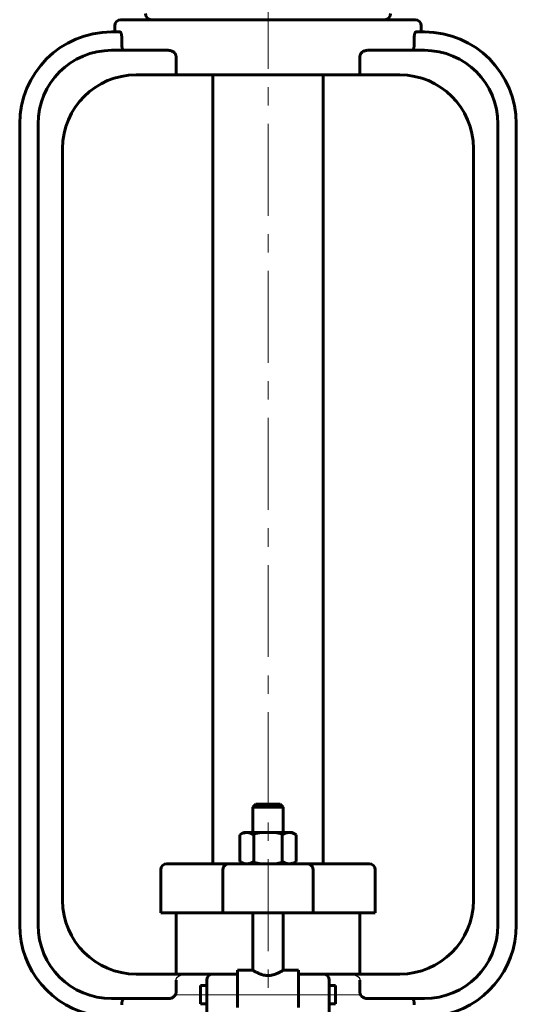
# Model space of a CAD drawing. Header units: millimetres. Extents: x 0 to 594, y 0 to 420.
# Tile 4 of 8: x 162 to 202, y 253 to 333. Entities that reach past the tile are written whole.
import ezdxf

# ---------------------------------------------------------------- set-up
doc = ezdxf.new("R2010")
doc.units = ezdxf.units.MM
for name, pattern in [('K5LT-1', [0]), ('K5LT_AXLED', [12, 7.5, -1.5, 1.5, -1.5]), ('K5LT_BASIC', [0])]:
    doc.linetypes.add(name, pattern=pattern)
doc.layers.add('Системный слой (1)', color=7, linetype='Continuous', true_color=0x6c6c6c)

# ---------------------------------------------------------------- blocks, each defined once
blk = doc.blocks.new('U7')
at = {"layer": 'Системный слой (1)', "color": 143, "linetype": 'K5LT_BASIC', "lineweight": 60, "true_color": 0x33acca}
for p, q in [((176.74, 253.775), (176.74, 254.525)), ((176.74, 253.025), (176.74, 253.775))]:
    blk.add_line(p, q, dxfattribs=at)
blk = doc.blocks.new('U9')
at = {"layer": 'Системный слой (1)', "color": 143, "linetype": 'K5LT_BASIC', "lineweight": 60, "true_color": 0x33acca}
for p, q in [((182.24, 269.331), (181.24, 269.331)), ((183.24, 269.331), (182.24, 269.331))]:
    blk.add_line(p, q, dxfattribs=at)
blk = doc.blocks.new('U13')
at = {"layer": 'Системный слой (1)', "color": 143, "linetype": 'K5LT_BASIC', "lineweight": 60, "true_color": 0x33acca}
for p, q in [((187.74, 254.525), (187.74, 253.775)), ((187.74, 253.775), (187.74, 253.025))]:
    blk.add_line(p, q, dxfattribs=at)
blk = doc.blocks.new('U15')
at = {"layer": 'Системный слой (1)', "color": 143, "linetype": 'K5LT_BASIC', "lineweight": 60, "true_color": 0x33acca}
for p, q in [((179.74, 255.775), (180.99, 255.775)), ((183.49, 255.775), (184.74, 255.775))]:
    blk.add_line(p, q, dxfattribs=at)

msp = doc.modelspace()

# ---------------------------------------------------------------- linework, layer by layer
at = {"layer": 'Системный слой (1)', "color": 30, "linetype": 'K5LT_AXLED', "lineweight": 18, "true_color": 0xff8000}
for p, q in [((182.2402, 336.8308), (182.2402, 253.3366)), ((174.7402, 253.7753), (179.2402, 253.7753)), ((177.7402, 253.7753), (186.7402, 253.7753)), ((185.2402, 253.7753), (189.7402, 253.7753))]:
    msp.add_line(p, q, dxfattribs=at)
at = {"layer": 'Системный слой (1)', "color": 143, "linetype": 'K5LT_BASIC', "lineweight": 60, "true_color": 0x33acca}
for p, q in [((169.7402, 332.3308), (169.7402, 332.8308)), ((194.2402, 333.3308), (170.2402, 333.3308)), ((194.7402, 332.3308), (194.7402, 332.8308)), ((170.1701, 332.3308), (169.4902, 332.3308)), ((170.3159, 331.3308), (170.3159, 331.8308)), ((194.1644, 331.8308), (194.1644, 331.3308)), ((194.9902, 332.3308), (194.3103, 332.3308)), ((174.1162, 330.8308), (169.4902, 330.8308)), ((174.7402, 328.8308), (174.7402, 330.3308)), ((189.7402, 330.3308), (189.7402, 328.8308)), ((194.9902, 330.8308), (190.3642, 330.8308)), ((171.4902, 328.8308), (174.7402, 328.8308)), ((189.7402, 328.8308), (174.7402, 328.8308)), ((177.7402, 264.4558), (177.7402, 328.8308)), ((186.7402, 264.4558), (186.7402, 328.8308)), ((189.7402, 328.8308), (192.9902, 328.8308)), ((161.9902, 324.8308), (161.9902, 259.4558)), ((163.4902, 324.8308), (163.4902, 259.4558)), ((200.9902, 259.4558), (200.9902, 324.8308)), ((202.4902, 259.4558), (202.4902, 324.8308)), ((165.4902, 261.4558), (165.4902, 322.8308)), ((198.9902, 322.8308), (198.9902, 261.4558)), ((181.2402, 269.3308), (180.9902, 269.0808)), ((183.2402, 269.3308), (183.4902, 269.0808)), ((180.9902, 267.0058), (180.9902, 269.0808)), ((180.9902, 269.0808), (182.2402, 269.0808)), ((182.2402, 269.0808), (183.4902, 269.0808)), ((183.4902, 267.0058), (183.4902, 269.0808)), ((180.2402, 267.0058), (179.9308, 266.8272)), ((179.9308, 264.6344), (179.9308, 266.8272)), ((180.5081, 267.0058), (180.2402, 267.0058)), ((182.2402, 267.0058), (180.5081, 267.0058)), ((181.0855, 264.6344), (181.0855, 266.8272)), ((183.9722, 267.0058), (182.2402, 267.0058)), ((183.3949, 264.6344), (183.3949, 266.8272)), ((184.2402, 267.0058), (183.9722, 267.0058)), ((184.2402, 267.0058), (184.5496, 266.8272)), ((184.5496, 264.6344), (184.5496, 266.8272)), ((174.2756, 264.4558), (173.9902, 264.4558)), ((179.0496, 264.4558), (174.2756, 264.4558)), ((185.4308, 264.4558), (179.0496, 264.4558)), ((180.2402, 264.4558), (179.9308, 264.6344)), ((184.2402, 264.4558), (184.5496, 264.6344)), ((190.2048, 264.4558), (185.4308, 264.4558)), ((190.4902, 264.4558), (190.2048, 264.4558)), ((173.4902, 260.4558), (173.4902, 263.9558)), ((178.5624, 260.4558), (178.5624, 263.9558)), ((185.918, 260.4558), (185.918, 263.9558)), ((190.9902, 260.4558), (190.9902, 263.9558)), ((173.4902, 260.4558), (173.7929, 260.4558)), ((173.7929, 260.4558), (178.5624, 260.4558)), ((174.7402, 255.4558), (174.7402, 260.4558)), ((178.5624, 260.4558), (185.918, 260.4558)), ((180.9902, 255.7753), (180.9902, 260.4558)), ((183.4902, 255.7753), (183.4902, 260.4558)), ((185.918, 260.4558), (190.6875, 260.4558)), ((189.7402, 255.4558), (189.7402, 260.4558)), ((190.6875, 260.4558), (190.9902, 260.4558)), ((179.7402, 255.7753), (179.7402, 255.4279)), ((184.7402, 255.7753), (184.7402, 255.4279)), ((175.6069, 255.4558), (171.4902, 255.4558)), ((174.7402, 254.9558), (174.7402, 253.9558)), ((177.7402, 255.4558), (175.6069, 255.4558)), ((177.2402, 254.9558), (177.2402, 253.1238)), ((179.7402, 255.4558), (177.7402, 255.4558)), ((179.7402, 252.7324), (179.7402, 255.4279)), ((186.7402, 255.4558), (184.7402, 255.4558)), ((184.7402, 255.4279), (184.7402, 252.7324)), ((188.8734, 255.4558), (186.7402, 255.4558)), ((187.2402, 253.1238), (187.2402, 254.9558)), ((192.9902, 255.4558), (188.8734, 255.4558)), ((189.7402, 253.9558), (189.7402, 254.9558)), ((176.7402, 254.5253), (177.2402, 254.5253)), ((187.2402, 254.5253), (187.7402, 254.5253)), ((169.4902, 253.4558), (174.1162, 253.4558)), ((177.2402, 253.1238), (177.2402, 247.0277)), ((187.2402, 247.0277), (187.2402, 253.1238)), ((190.3642, 253.4558), (194.9902, 253.4558)), ((176.7402, 253.0253), (177.2402, 253.0253)), ((187.2402, 253.0253), (187.7402, 253.0253))]:
    msp.add_line(p, q, dxfattribs=at)
for centre, radius, start, end in [((172.7402, 333.8308), 0.5, 180, 270), ((191.7402, 333.8308), 0.5, 270, 0), ((170.2402, 332.8308), 0.5, 90, 180), ((194.2402, 332.8308), 0.5, 0, 90), ((169.4902, 324.8308), 7.5, 90, 180), ((194.9902, 324.8308), 7.5, 0, 90), ((169.4902, 324.8308), 6, 90, 180), ((194.9902, 324.8308), 6, 0, 90), ((171.4902, 322.8308), 6, 90, 180), ((192.9902, 322.8308), 6, 0, 90), ((173.9902, 263.9558), 0.5, 90, 180), ((190.4902, 263.9558), 0.5, 0, 90), ((171.4902, 261.4558), 6, 180, 270), ((192.9902, 261.4558), 6, 270, 0), ((169.4902, 259.4558), 7.5, 180, 260.405932), ((169.4902, 259.4558), 6, 180, 270), ((194.9902, 259.4558), 6, 270, 0), ((194.9902, 259.4558), 7.5, 279.594068, 0), ((177.7402, 254.9558), 0.5, 90, 180), ((186.7402, 254.9558), 0.5, 0, 90)]:
    msp.add_arc(centre, radius, start, end, dxfattribs=at)
for points, knots in [([(170.1701, 332.3308), (170.1769, 332.3308), (170.1902, 332.3272), (170.2139, 332.3078), (170.2366, 332.2738), (170.2562, 332.2292), (170.2694, 332.1905), (170.2779, 332.1602), (170.2859, 332.1276), (170.2936, 332.0912), (170.3016, 332.0423), (170.3087, 331.9857), (170.3145, 331.9146), (170.3159, 331.8605), (170.3159, 331.8308)], [0, 0, 0, 0, 1.5272542, 2.8921041, 4.9848382, 6.3794437, 7.4584925, 8.4309507, 8.8366167, 9.8863308, 10.9248433, 11.9272171, 13.2640592, 15, 15, 15, 15]), ([(194.1644, 331.8308), (194.1644, 331.8653), (194.1661, 331.9185), (194.1732, 332.0018), (194.182, 332.0653), (194.1935, 332.1239), (194.2034, 332.1642), (194.2116, 332.1916), (194.2208, 332.2191), (194.2342, 332.2536), (194.2541, 332.2906), (194.2758, 332.3167), (194.2944, 332.3287), (194.3056, 332.3308), (194.3103, 332.3308)], [0, 0, 0, 0, 2.0133515, 3.0108831, 4.7938757, 5.8430892, 6.9227194, 7.7850413, 8.1418788, 9.3648245, 11.052989, 12.5454099, 13.9521742, 15, 15, 15, 15]), ([(170.3159, 331.3308), (170.3159, 331.2928), (170.318, 331.2342), (170.3263, 331.1474), (170.3352, 331.0885), (170.3464, 331.0353), (170.3561, 330.9984), (170.3649, 330.9711), (170.3749, 330.9436), (170.3899, 330.9091), (170.413, 330.8717), (170.4396, 330.8452), (170.4636, 330.833), (170.4786, 330.8308), (170.4849, 330.8308)], [0, 0, 0, 0, 2.2030377, 3.2811608, 4.9847597, 5.7815907, 6.8481065, 7.7009663, 8.0546892, 9.2715815, 10.9666318, 12.4792272, 13.921239, 15, 15, 15, 15]), ([(193.9955, 330.8308), (194.0047, 330.8308), (194.0224, 330.8345), (194.0514, 330.8536), (194.0754, 330.8833), (194.0937, 330.9171), (194.1065, 330.946), (194.1183, 330.9785), (194.1289, 331.0153), (194.137, 331.0494), (194.1439, 331.0837), (194.1504, 331.123), (194.1572, 331.1769), (194.163, 331.2476), (194.1644, 331.3014), (194.1644, 331.3308)], [0, 0, 0, 0, 1.6701691, 3.1587893, 5.2565769, 6.2706178, 7.0592022, 8.2240393, 9.3014486, 10.1517089, 10.7764395, 11.7142216, 12.7692604, 14.1756099, 16, 16, 16, 16]), ([(174.1162, 330.8308), (174.1459, 330.8308), (174.1992, 330.8274), (174.2831, 330.8123), (174.3672, 330.7873), (174.452, 330.7493), (174.5162, 330.7095), (174.5625, 330.6741), (174.5954, 330.6448), (174.6245, 330.6146), (174.65, 330.5838), (174.6736, 330.5505), (174.697, 330.5102), (174.7157, 330.4679), (174.7313, 330.4176), (174.7389, 330.3726), (174.7402, 330.3409), (174.7402, 330.3308)], [0, 0, 0, 0, 2.1351585, 3.6868959, 5.6441564, 7.7714701, 9.5334434, 10.3916585, 11.4180294, 12.2746569, 12.9347803, 13.737937, 14.5741405, 15.5277151, 16.2726241, 17.4488287, 18, 18, 18, 18]), ([(189.7402, 330.3308), (189.7402, 330.3531), (189.7436, 330.3911), (189.7573, 330.4474), (189.7783, 330.5014), (189.8057, 330.5495), (189.8407, 330.5978), (189.8759, 330.6365), (189.9161, 330.6726), (189.9576, 330.7046), (190.0061, 330.7356), (190.0748, 330.7712), (190.1581, 330.8027), (190.2618, 330.8258), (190.3295, 330.8308), (190.3642, 330.8308)], [0, 0, 0, 0, 1.0772019, 1.8402868, 2.805405, 3.893208, 4.554014, 5.8176524, 6.639131, 7.5458017, 8.7624887, 9.8370785, 11.8609677, 13.7865614, 16, 16, 16, 16]), ([(179.9308, 266.8272), (179.9938, 266.8635), (180.0997, 266.9169), (180.2328, 266.9651), (180.3431, 266.9921), (180.4311, 267.0038), (180.4873, 267.0058), (180.5081, 267.0058)], [0, 0, 0, 0, 2.3590025, 4.1710094, 5.5638785, 7.1013752, 8, 8, 8, 8]), ([(180.5081, 267.0058), (180.5497, 267.0058), (180.629, 267.0001), (180.7502, 266.9751), (180.8973, 266.9258), (181.0119, 266.8697), (181.0855, 266.8272)], [0, 0, 0, 0, 1.5650017, 3.0195253, 4.5909393, 7, 7, 7, 7]), ([(183.3949, 266.8272), (183.4579, 266.8635), (183.5638, 266.9169), (183.6969, 266.9651), (183.8072, 266.9921), (183.8952, 267.0038), (183.9514, 267.0058), (183.9722, 267.0058)], [0, 0, 0, 0, 2.3590025, 4.1710094, 5.5638785, 7.1013752, 8, 8, 8, 8]), ([(183.9722, 267.0058), (184.0138, 267.0058), (184.0931, 267.0001), (184.2143, 266.9751), (184.3614, 266.9258), (184.476, 266.8697), (184.5496, 266.8272)], [0, 0, 0, 0, 1.5650017, 3.0195253, 4.5909393, 7, 7, 7, 7]), ([(179.0496, 264.4558), (179.0093, 264.4558), (178.9386, 264.4468), (178.8429, 264.4118), (178.7697, 264.3679), (178.7044, 264.3121), (178.6443, 264.2399), (178.598, 264.1526), (178.5689, 264.0544), (178.5624, 263.9906), (178.5624, 263.9558)], [0, 0, 0, 0, 1.7403825, 3.048214, 4.3540078, 5.3849806, 6.7063657, 8.3211972, 9.5374293, 11, 11, 11, 11]), ([(180.5081, 264.4558), (180.4666, 264.4558), (180.3873, 264.4615), (180.2661, 264.4866), (180.119, 264.5358), (180.0044, 264.592), (179.9308, 264.6344)], [0, 0, 0, 0, 1.5650017, 3.0195253, 4.5909393, 7, 7, 7, 7]), ([(181.0855, 264.6344), (181.0225, 264.5981), (180.9166, 264.5448), (180.7835, 264.4966), (180.6732, 264.4695), (180.5852, 264.4579), (180.529, 264.4558), (180.5081, 264.4558)], [0, 0, 0, 0, 2.3590025, 4.1710094, 5.5638785, 7.1013752, 8, 8, 8, 8]), ([(183.9722, 264.4558), (183.9307, 264.4558), (183.8514, 264.4615), (183.7302, 264.4866), (183.5831, 264.5358), (183.4685, 264.592), (183.3949, 264.6344)], [0, 0, 0, 0, 1.5650017, 3.0195253, 4.5909393, 7, 7, 7, 7]), ([(184.5496, 264.6344), (184.4866, 264.5981), (184.3807, 264.5448), (184.2476, 264.4966), (184.1373, 264.4695), (184.0493, 264.4579), (183.9931, 264.4558), (183.9722, 264.4558)], [0, 0, 0, 0, 2.3590025, 4.1710094, 5.5638785, 7.1013752, 8, 8, 8, 8]), ([(185.4308, 264.4558), (185.4711, 264.4558), (185.5418, 264.4468), (185.6375, 264.4118), (185.7107, 264.3679), (185.7759, 264.3121), (185.8361, 264.2399), (185.8823, 264.1526), (185.9115, 264.0544), (185.918, 263.9906), (185.918, 263.9558)], [0, 0, 0, 0, 1.7403825, 3.048214, 4.3540078, 5.3849806, 6.7063657, 8.3211972, 9.5374293, 11, 11, 11, 11]), ([(183.4902, 255.7753), (183.4901, 255.7753), (183.4801, 255.769), (183.4374, 255.7427), (183.3743, 255.7047), (183.2882, 255.6553), (183.1969, 255.6057), (183.0877, 255.551), (182.9724, 255.4984), (182.8564, 255.4528), (182.763, 255.4213), (182.6738, 255.3948), (182.5645, 255.3683), (182.4346, 255.3468), (182.3038, 255.3362), (182.1761, 255.3362), (182.0562, 255.346), (181.9293, 255.3656), (181.7925, 255.3974), (181.655, 255.4412), (181.5448, 255.4838), (181.4398, 255.529), (181.3455, 255.5741), (181.2465, 255.6255), (181.1537, 255.6769), (181.0746, 255.7235), (181.0261, 255.7531), (180.9973, 255.7709), (180.9902, 255.7753), (180.9902, 255.7753)], [0, 0, 0, 0, 1.4950714, 2.7555104, 4.2136036, 5.4199312, 6.8011118, 7.7563193, 9.1273362, 10.313858, 10.9541121, 11.5542386, 12.5433031, 13.5762135, 14.5399669, 15.4711935, 16.4124476, 17.2236025, 18.3789697, 19.6695117, 20.7156977, 21.3986035, 22.7414146, 23.7206183, 24.9497946, 26.5643928, 27.8512033, 28.6462388, 30, 30, 30, 30]), ([(174.7402, 253.9558), (174.7402, 253.9336), (174.7368, 253.8956), (174.7231, 253.8392), (174.702, 253.7852), (174.6747, 253.7372), (174.6397, 253.6888), (174.6045, 253.6502), (174.5643, 253.614), (174.5228, 253.582), (174.4743, 253.551), (174.4056, 253.5154), (174.3223, 253.484), (174.2186, 253.4608), (174.1509, 253.4558), (174.1162, 253.4558)], [0, 0, 0, 0, 1.0772019, 1.8402868, 2.805405, 3.893208, 4.554014, 5.8176524, 6.639131, 7.5458017, 8.7624887, 9.8370785, 11.8609677, 13.7865614, 16, 16, 16, 16]), ([(190.3642, 253.4558), (190.3345, 253.4558), (190.2812, 253.4592), (190.1973, 253.4744), (190.1131, 253.4994), (190.0284, 253.5374), (189.9642, 253.5772), (189.9179, 253.6125), (189.885, 253.6418), (189.8559, 253.6721), (189.8304, 253.7028), (189.8067, 253.7361), (189.7834, 253.7764), (189.7647, 253.8187), (189.7491, 253.8691), (189.7415, 253.914), (189.7402, 253.9457), (189.7402, 253.9558)], [0, 0, 0, 0, 2.1351585, 3.6868959, 5.6441564, 7.7714701, 9.5334434, 10.3916585, 11.4180294, 12.2746569, 12.9347803, 13.737937, 14.5741405, 15.5277151, 16.2726241, 17.4488287, 18, 18, 18, 18]), ([(170.4849, 253.4558), (170.4757, 253.4558), (170.458, 253.4521), (170.4289, 253.433), (170.405, 253.4033), (170.3867, 253.3695), (170.3739, 253.3406), (170.3621, 253.3081), (170.3515, 253.2713), (170.3434, 253.2373), (170.3365, 253.2029), (170.33, 253.1636), (170.3232, 253.1097), (170.3174, 253.039), (170.3159, 252.9853), (170.3159, 252.9558)], [0, 0, 0, 0, 1.6701691, 3.1587893, 5.2565769, 6.2706178, 7.0592022, 8.2240393, 9.3014486, 10.1517089, 10.7764395, 11.7142216, 12.7692604, 14.1756099, 16, 16, 16, 16]), ([(194.1644, 252.9558), (194.1644, 252.9938), (194.1624, 253.0525), (194.1541, 253.1393), (194.1452, 253.1981), (194.1339, 253.2513), (194.1243, 253.2882), (194.1155, 253.3155), (194.1054, 253.343), (194.0905, 253.3776), (194.0674, 253.4149), (194.0408, 253.4414), (194.0168, 253.4537), (194.0018, 253.4558), (193.9955, 253.4558)], [0, 0, 0, 0, 2.2030377, 3.2811608, 4.9847597, 5.7815907, 6.8481065, 7.7009663, 8.0546892, 9.2715815, 10.9666318, 12.4792272, 13.921239, 15, 15, 15, 15])]:
    msp.add_open_spline(points, degree=3, knots=knots, dxfattribs=at)
at = {"layer": 'Системный слой (1)', "color": 7, "linetype": 'K5LT-1'}
for points, knots in [([(181.0855, 266.8272), (181.1043, 266.8326), (181.1423, 266.8434), (181.1995, 266.859), (181.2565, 266.8738), (181.3125, 266.8877), (181.3672, 266.9007), (181.4213, 266.9129), (181.4748, 266.9243), (181.5332, 266.9359), (181.5962, 266.9476), (181.6637, 266.959), (181.7305, 266.9691), (181.7935, 266.9775), (181.8527, 266.9845), (181.9268, 266.9921), (182.0188, 266.9993), (182.1294, 267.0046), (182.2032, 267.0058), (182.2402, 267.0058)], [0, 0, 0, 0, 0.01065248, 0.02130497, 0.03195745, 0.04260993, 0.05326241, 0.0639149, 0.07456738, 0.08521986, 0.09907506, 0.11293026, 0.12678545, 0.14064065, 0.15234605, 0.16405146, 0.18746227, 0.21087308, 0.23428389, 0.23428389, 0.23428389, 0.23428389]), ([(182.2402, 267.0058), (182.2611, 267.0058), (182.3029, 267.0054), (182.3654, 267.0037), (182.4278, 267.0009), (182.5112, 266.9957), (182.6155, 266.9864), (182.7206, 266.9734), (182.8059, 266.9607), (182.8702, 266.9501), (182.9351, 266.9383), (182.9945, 266.9265), (183.0484, 266.9152), (183.1122, 266.901), (183.1768, 266.8857), (183.2427, 266.869), (183.2927, 266.8558), (183.3437, 266.8418), (183.3779, 266.8321), (183.3949, 266.8272)], [0.23428389, 0.23428389, 0.23428389, 0.23428389, 0.24751712, 0.26075035, 0.27398358, 0.28721682, 0.31368328, 0.34014975, 0.35338298, 0.36661621, 0.37984944, 0.39308268, 0.40251831, 0.41195395, 0.43082523, 0.44026086, 0.4496965, 0.45913214, 0.46856778, 0.46856778, 0.46856778, 0.46856778]), ([(182.2402, 264.4558), (182.2193, 264.4558), (182.1775, 264.4562), (182.115, 264.4579), (182.0526, 264.4607), (181.9692, 264.4659), (181.8649, 264.4753), (181.7598, 264.4882), (181.6745, 264.5009), (181.6102, 264.5116), (181.5453, 264.5234), (181.4859, 264.5351), (181.432, 264.5464), (181.3682, 264.5606), (181.3036, 264.576), (181.2377, 264.5927), (181.1877, 264.6059), (181.1367, 264.6198), (181.1025, 264.6295), (181.0855, 264.6344)], [0.23428389, 0.23428389, 0.23428389, 0.23428389, 0.24751712, 0.26075035, 0.27398358, 0.28721682, 0.31368328, 0.34014975, 0.35338298, 0.36661621, 0.37984944, 0.39308268, 0.40251831, 0.41195395, 0.43082523, 0.44026086, 0.4496965, 0.45913214, 0.46856778, 0.46856778, 0.46856778, 0.46856778]), ([(183.3949, 264.6344), (183.3761, 264.629), (183.3381, 264.6183), (183.2809, 264.6027), (183.2239, 264.5878), (183.1679, 264.5739), (183.1132, 264.5609), (183.059, 264.5487), (183.0056, 264.5374), (182.9472, 264.5257), (182.8842, 264.514), (182.8167, 264.5026), (182.7499, 264.4925), (182.6869, 264.4841), (182.6276, 264.4771), (182.5536, 264.4696), (182.4616, 264.4623), (182.351, 264.457), (182.2772, 264.4558), (182.2402, 264.4558)], [0, 0, 0, 0, 0.01065248, 0.02130497, 0.03195745, 0.04260993, 0.05326241, 0.0639149, 0.07456738, 0.08521986, 0.09907506, 0.11293026, 0.12678545, 0.14064065, 0.15234605, 0.16405146, 0.18746227, 0.21087308, 0.23428389, 0.23428389, 0.23428389, 0.23428389]), ([(174.7402, 254.9558), (174.7402, 254.9606), (174.7404, 254.9702), (174.7415, 254.9848), (174.7433, 254.9997), (174.7454, 255.012), (174.7482, 255.0254), (174.7519, 255.0399), (174.7568, 255.0554), (174.7613, 255.0677), (174.7664, 255.0804), (174.7722, 255.0933), (174.7786, 255.1059), (174.7838, 255.1154), (174.7909, 255.1277), (174.8005, 255.1427), (174.8103, 255.1564), (174.8196, 255.1685), (174.8282, 255.1792), (174.8386, 255.1911), (174.8484, 255.2017), (174.8578, 255.2114), (174.868, 255.2213), (174.8827, 255.2349), (174.8987, 255.2485), (174.9154, 255.2616), (174.928, 255.2709), (174.9393, 255.279), (174.9529, 255.2883), (174.9706, 255.2997), (174.992, 255.3125), (175.0101, 255.3226), (175.0243, 255.33), (175.0363, 255.3362), (175.0498, 255.3428), (175.07, 255.3522), (175.0905, 255.3611), (175.1108, 255.3693), (175.131, 255.3771), (175.1527, 255.3848), (175.1757, 255.3925), (175.1916, 255.3975), (175.2039, 255.4011), (175.2175, 255.405), (175.2364, 255.4103), (175.261, 255.4165), (175.286, 255.4223), (175.3201, 255.4294), (175.3546, 255.4356), (175.3898, 255.4409), (175.4238, 255.4454), (175.4649, 255.4498), (175.5056, 255.4528), (175.5375, 255.4544), (175.5609, 255.4552), (175.584, 255.4557), (175.5993, 255.4558), (175.6069, 255.4558)], [0, 0, 0, 0, 0.0028319, 0.00566379, 0.00849569, 0.01132758, 0.01263287, 0.01611741, 0.01960194, 0.02153626, 0.02347058, 0.02733921, 0.02954093, 0.03174265, 0.03380785, 0.03793825, 0.04206866, 0.04333573, 0.04651169, 0.04968765, 0.05205533, 0.05442301, 0.05719483, 0.05996665, 0.06551029, 0.06893933, 0.07236837, 0.07478526, 0.07720215, 0.08203594, 0.08686972, 0.09130355, 0.09352047, 0.09573738, 0.09878078, 0.10182419, 0.10791099, 0.11095439, 0.11399779, 0.12008459, 0.12404246, 0.12800033, 0.12980216, 0.13160399, 0.13646277, 0.14132155, 0.14618033, 0.15103912, 0.16075668, 0.16561546, 0.17047425, 0.17948575, 0.18849725, 0.193003, 0.19750875, 0.2020145, 0.20652025, 0.20652025, 0.20652025, 0.20652025]), ([(188.8734, 255.4558), (188.8915, 255.4558), (188.9186, 255.4554), (188.9552, 255.4538), (188.9825, 255.4522), (189.01, 255.4501), (189.0375, 255.4475), (189.0604, 255.4448), (189.0787, 255.4425), (189.0921, 255.4407), (189.1053, 255.4387), (189.1227, 255.436), (189.1445, 255.4323), (189.1703, 255.4273), (189.1956, 255.422), (189.2203, 255.4162), (189.2446, 255.4101), (189.2646, 255.4046), (189.2803, 255.4), (189.2924, 255.3963), (189.305, 255.3924), (189.3182, 255.388), (189.3315, 255.3834), (189.3461, 255.3782), (189.362, 255.3723), (189.3792, 255.3654), (189.3964, 255.3583), (189.4133, 255.3508), (189.4302, 255.343), (189.4526, 255.332), (189.48, 255.3174), (189.511, 255.2991), (189.5347, 255.2835), (189.552, 255.2713), (189.5718, 255.2565), (189.5924, 255.2397), (189.6125, 255.2213), (189.6243, 255.2097), (189.6358, 255.1977), (189.6467, 255.1856), (189.6571, 255.1732), (189.6696, 255.1572), (189.6834, 255.1375), (189.6939, 255.1202), (189.7006, 255.108), (189.7045, 255.1006), (189.7087, 255.0919), (189.7132, 255.0821), (189.7175, 255.0717), (189.722, 255.06), (189.7264, 255.0468), (189.7301, 255.0337), (189.7329, 255.0221), (189.7356, 255.0089), (189.7377, 254.9957), (189.739, 254.9829), (189.7397, 254.9737), (189.7401, 254.9647), (189.7402, 254.9588), (189.7402, 254.9558)], [0.64567503, 0.64567503, 0.64567503, 0.64567503, 0.65619173, 0.66145008, 0.66670843, 0.67175478, 0.67680114, 0.6818475, 0.68437068, 0.68689386, 0.68931303, 0.69173221, 0.69657056, 0.70140891, 0.70624726, 0.7110856, 0.71592395, 0.7207623, 0.72318148, 0.72560065, 0.72827703, 0.73095341, 0.73362979, 0.73630617, 0.73971859, 0.743131, 0.74654342, 0.74995584, 0.75336826, 0.75678067, 0.76360551, 0.77043034, 0.77725518, 0.78006275, 0.78287031, 0.79200052, 0.79504392, 0.79808732, 0.80110336, 0.80411941, 0.80713545, 0.8101515, 0.81542923, 0.82070696, 0.82216778, 0.82362859, 0.8256938, 0.827759, 0.8298242, 0.83197816, 0.83476135, 0.83754454, 0.83944349, 0.84134243, 0.84514033, 0.84690406, 0.8486678, 0.85043154, 0.85219528, 0.85219528, 0.85219528, 0.85219528])]:
    msp.add_open_spline(points, degree=3, knots=knots, dxfattribs=at)

# ---------------------------------------------------------------- block references
at = {"layer": 'Системный слой (1)'}
for name in ['U9', 'U15', 'U7', 'U13']:
    msp.add_blockref(name, (0, 0), dxfattribs=at)

doc.saveas('drawing.dxf')
